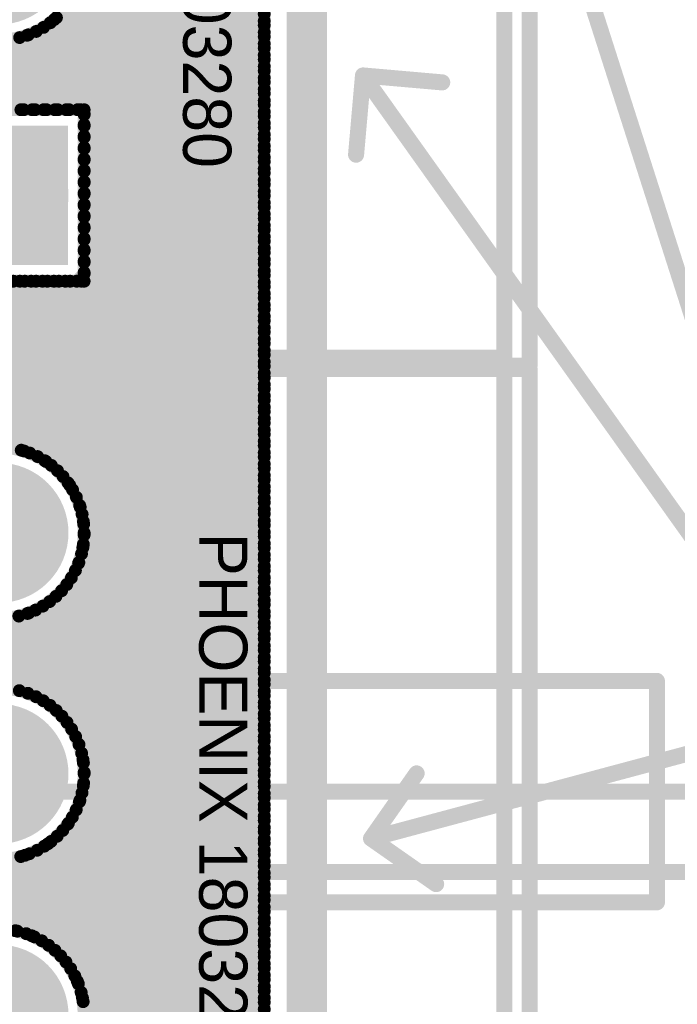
# Model space of a CAD drawing. Extents: x 7.17 to 14.1, y 4 to 11.75.
# Tile 202 of 214: x 12.11 to 12.52, y 7.4 to 8.02. Entities that reach past the tile are written whole.
import ezdxf

# ---------------------------------------------------------------- set-up
doc = ezdxf.new("R2010")
doc.units = 0
doc.layers.get('0').update_dxf_attribs({"linetype": 'CONTINUOUS'})
for name, color, linetype in [('BOTTOMLAYER', 5, 'CONTINUOUS'), ('BOTTOMSOLDER', 6, 'CONTINUOUS'), ('INTERNALPLANE1', 76, 'CONTINUOUS'), ('KEEPOUTLAYER', 6, 'CONTINUOUS'), ('MECHANICAL1', 6, 'CONTINUOUS'), ('MECHANICAL3', 76, 'CONTINUOUS'), ('MECHANICAL5', 56, 'CONTINUOUS'), ('MECHANICAL6', 56, 'CONTINUOUS'), ('MULTILAYER', 9, 'CONTINUOUS'), ('TOPOVERLAY', 2, 'CONTINUOUS'), ('TOPSOLDER', 216, 'CONTINUOUS')]:
    doc.layers.add(name, color=color, linetype=linetype)

# ---------------------------------------------------------------- blocks, each defined once
blk = doc.blocks.new('CONN_PHOENIX_1803280_3_27')
at = {"layer": 'BOTTOMSOLDER', "const_width": 0.04337}
for points in [[(-0.021685, 0, 1), (0.021685, 0, 1)], [(0.128315, 0, 1), (0.171685, 0, 1)]]:
    blk.add_lwpolyline(points, format="xyb", close=True, dxfattribs=at)
at = {"layer": 'BOTTOMSOLDER'}
blk.add_solid([(-0.19337, -0.04337), (-0.10663, -0.04337), (-0.19337, 0.04337), (-0.10663, 0.04337)], dxfattribs=at)
at = {"layer": 'MECHANICAL1', "const_width": 0.01}
for points in [[(-0.251, 0.047244), (0, 0.047244)], [(-0.251, 0.047244), (-0.251, -0.314961)], [(-0.240157, 0.047244), (-0.137795, 0.047244)], [(-0.137795, 0.047244), (0.240157, 0.047244)], [(0, 0.047244), (0.251, 0.047244)], [(0.251, 0.047244), (0.251, -0.314961)], [(-0.251, -0.314961), (-0.240157, -0.314961)], [(-0.240157, -0.314961), (-0.137795, -0.314961)], [(-0.137795, -0.314961), (0.240157, -0.314961)], [(0.240157, -0.314961), (0.251, -0.314961)]]:
    blk.add_lwpolyline(points, dxfattribs=at)
at = {"layer": 'MECHANICAL1', "const_width": 0.005}
for points in [[(-0.2535, 0.047244, 1), (-0.2485, 0.047244, 1)], [(-0.2535, 0.047244, 1), (-0.2485, 0.047244, 1)], [(-0.242657, 0.047244, 1), (-0.237657, 0.047244, 1)], [(-0.140295, 0.047244, 1), (-0.135295, 0.047244, 1)], [(-0.140295, 0.047244, 1), (-0.135295, 0.047244, 1)], [(-0.0025, 0.047244, 1), (0.0025, 0.047244, 1)], [(-0.0025, 0.047244, 1), (0.0025, 0.047244, 1)], [(0.237657, 0.047244, 1), (0.242657, 0.047244, 1)], [(0.2485, 0.047244, 1), (0.2535, 0.047244, 1)], [(0.2485, 0.047244, 1), (0.2535, 0.047244, 1)], [(-0.2535, -0.314961, 1), (-0.2485, -0.314961, 1)], [(-0.2535, -0.314961, 1), (-0.2485, -0.314961, 1)], [(-0.242657, -0.314961, 1), (-0.237657, -0.314961, 1)], [(-0.242657, -0.314961, 1), (-0.237657, -0.314961, 1)], [(-0.140295, -0.314961, 1), (-0.135295, -0.314961, 1)], [(-0.140295, -0.314961, 1), (-0.135295, -0.314961, 1)], [(0.237657, -0.314961, 1), (0.242657, -0.314961, 1)], [(0.237657, -0.314961, 1), (0.242657, -0.314961, 1)], [(0.2485, -0.314961, 1), (0.2535, -0.314961, 1)], [(0.2485, -0.314961, 1), (0.2535, -0.314961, 1)]]:
    blk.add_lwpolyline(points, format="xyb", close=True, dxfattribs=at)
at = {"layer": 'MULTILAYER', "const_width": 0.03937}
for points in [[(-0.019685, 0, 1), (0.019685, 0, 1)], [(0.130315, 0, 1), (0.169685, 0, 1)]]:
    blk.add_lwpolyline(points, format="xyb", close=True, dxfattribs=at)
at = {"layer": 'MULTILAYER'}
blk.add_solid([(-0.18937, -0.03937), (-0.11063, -0.03937), (-0.18937, 0.03937), (-0.11063, 0.03937)], dxfattribs=at)
at = {"layer": 'TOPOVERLAY', "const_width": 0.01}
for points in [[(-0.255906, 0.062992), (-0.255906, -0.287402)], [(-0.255906, 0.062992), (0.220472, 0.062992)], [(0.220472, 0.062992), (0.251969, 0.062992)], [(0.251969, 0.062992), (0.255906, 0.062992)], [(0.255906, 0.062992), (0.255906, 0.019685)], [(0.255906, 0.019685), (0.255906, -0.330709)], [(-0.255906, -0.287402), (-0.255906, -0.330709)], [(-0.255906, -0.330709), (-0.251969, -0.330709)], [(-0.251969, -0.330709), (-0.220472, -0.330709)], [(-0.220472, -0.330709), (0.255906, -0.330709)]]:
    blk.add_lwpolyline(points, dxfattribs=at)
at = {"layer": 'TOPOVERLAY', "const_width": 0.005}
for points in [[(-0.258406, 0.062992, 1), (-0.253406, 0.062992, 1)], [(-0.258406, 0.062992, 1), (-0.253406, 0.062992, 1)], [(0.217973, 0.062992, 1), (0.222972, 0.062992, 1)], [(0.217973, 0.062992, 1), (0.222972, 0.062992, 1)], [(0.249469, 0.062992, 1), (0.254469, 0.062992, 1)], [(0.249469, 0.062992, 1), (0.254469, 0.062992, 1)], [(0.253406, 0.062992, 1), (0.258406, 0.062992, 1)], [(0.253406, 0.062992, 1), (0.258406, 0.062992, 1)], [(0.253406, 0.019685, 1), (0.258406, 0.019685, 1)], [(0.253406, 0.019685, 1), (0.258406, 0.019685, 1)], [(-0.258406, -0.287402, 1), (-0.253406, -0.287402, 1)], [(-0.258406, -0.287402, 1), (-0.253406, -0.287402, 1)], [(-0.258406, -0.330709, 1), (-0.253406, -0.330709, 1)], [(-0.258406, -0.330709, 1), (-0.253406, -0.330709, 1)], [(-0.254469, -0.330709, 1), (-0.249469, -0.330709, 1)], [(-0.254469, -0.330709, 1), (-0.249469, -0.330709, 1)], [(-0.222972, -0.330709, 1), (-0.217973, -0.330709, 1)], [(-0.222972, -0.330709, 1), (-0.217973, -0.330709, 1)], [(0.253406, -0.330709, 1), (0.258406, -0.330709, 1)], [(0.253406, -0.330709, 1), (0.258406, -0.330709, 1)]]:
    blk.add_lwpolyline(points, format="xyb", close=True, dxfattribs=at)
at = {"layer": 'TOPSOLDER', "const_width": 0.04337}
for points in [[(-0.021685, 0, 1), (0.021685, 0, 1)], [(0.128315, 0, 1), (0.171685, 0, 1)]]:
    blk.add_lwpolyline(points, format="xyb", close=True, dxfattribs=at)
at = {"layer": 'TOPSOLDER'}
blk.add_solid([(-0.19337, -0.04337), (-0.10663, -0.04337), (-0.19337, 0.04337), (-0.10663, 0.04337)], dxfattribs=at)
blk = doc.blocks.new('CONN_PHOENIX_1803293_4_34')
at = {"layer": 'BOTTOMSOLDER', "const_width": 0.04337}
for points in [[(-0.096685, 0, 1), (-0.053315, 0, 1)], [(0.053315, 0, 1), (0.096685, 0, 1)], [(0.203315, 0, 1), (0.246685, 0, 1)]]:
    blk.add_lwpolyline(points, format="xyb", close=True, dxfattribs=at)
at = {"layer": 'MECHANICAL1', "const_width": 0.01}
for points in [[(0.327, 0.047244), (0.327, -0.314961)], [(-0.206693, -0.314961), (0.206693, -0.314961)], [(0.206693, -0.314961), (0.309055, -0.314961)], [(0.309055, -0.314961), (0.327, -0.314961)]]:
    blk.add_lwpolyline(points, dxfattribs=at)
at = {"layer": 'MECHANICAL1', "const_width": 0.005}
for points in [[(0.204193, -0.314961, 1), (0.209193, -0.314961, 1)], [(0.204193, -0.314961, 1), (0.209193, -0.314961, 1)], [(0.306555, -0.314961, 1), (0.311555, -0.314961, 1)], [(0.306555, -0.314961, 1), (0.311555, -0.314961, 1)], [(0.3245, -0.314961, 1), (0.3295, -0.314961, 1)], [(0.3245, -0.314961, 1), (0.3295, -0.314961, 1)]]:
    blk.add_lwpolyline(points, format="xyb", close=True, dxfattribs=at)
at = {"layer": 'MULTILAYER', "const_width": 0.03937}
for points in [[(-0.094685, 0, 1), (-0.055315, 0, 1)], [(0.055315, 0, 1), (0.094685, 0, 1)], [(0.205315, 0, 1), (0.244685, 0, 1)]]:
    blk.add_lwpolyline(points, format="xyb", close=True, dxfattribs=at)
at = {"layer": 'TOPOVERLAY', "const_width": 0.01}
for points in [[(0.327, 0.062992), (0.327, -0.330709)], [(-0.28937, -0.330709), (0.324803, -0.330709)], [(0.324803, -0.330709), (0.327, -0.330709)]]:
    blk.add_lwpolyline(points, dxfattribs=at)
at = {"layer": 'TOPOVERLAY', "const_width": 0.005}
for points in [[(0.322303, -0.330709, 1), (0.327303, -0.330709, 1)], [(0.322303, -0.330709, 1), (0.327303, -0.330709, 1)], [(0.3245, -0.330709, 1), (0.3295, -0.330709, 1)], [(0.3245, -0.330709, 1), (0.3295, -0.330709, 1)]]:
    blk.add_lwpolyline(points, format="xyb", close=True, dxfattribs=at)
at = {"layer": 'TOPSOLDER', "const_width": 0.04337}
for points in [[(-0.096685, 0, 1), (-0.053315, 0, 1)], [(0.053315, 0, 1), (0.096685, 0, 1)], [(0.203315, 0, 1), (0.246685, 0, 1)]]:
    blk.add_lwpolyline(points, format="xyb", close=True, dxfattribs=at)

msp = doc.modelspace()

# ---------------------------------------------------------------- linework, layer by layer
at = {"layer": 'BOTTOMLAYER', "const_width": 0.008}
for points in [[(12.263404, 5.8465), (12.263404, 8.8285)], [(11.14008, 8.4185), (12.108471, 7.450109)], [(11.147151, 8.4185), (12.118707, 7.446944)], [(11.465351, 8.4185), (12.263404, 7.620447)], [(11.472422, 8.4185), (12.263404, 7.627518)], [(11.479493, 8.4185), (12.263404, 7.634589)], [(11.65627, 8.4185), (12.113605, 7.961165)], [(11.566091, 8.310688), (12.263404, 7.613376)], [(11.569901, 8.299808), (12.127503, 7.742205)], [(11.570915, 8.291722), (12.113937, 7.7487)], [(11.454592, 8.259552), (12.11622, 7.597924)], [(12.079825, 8.15758), (12.263404, 7.974002)], [(12.089364, 8.155113), (12.263404, 7.981073)], [(12.097117, 8.154431), (12.263404, 7.988144)], [(12.10386, 8.154759), (12.263404, 7.995215)], [(12.109899, 8.155791), (12.263404, 8.002286)], [(12.11539, 8.157371), (12.263404, 8.009357)], [(12.120423, 8.159409), (12.263404, 8.016428)], [(12.083611, 7.961165), (12.263404, 8.140959)], [(12.090682, 7.961165), (12.263404, 8.133888)], [(12.097753, 7.961165), (12.263404, 8.126817)], [(12.104824, 7.961165), (12.263404, 8.119746)], [(12.111895, 7.961165), (12.263404, 8.112674)], [(12.118966, 7.961165), (12.263404, 8.105603)], [(12.126037, 7.961165), (12.263404, 8.098532)], [(12.133108, 7.961165), (12.263404, 8.091461)], [(12.140841, 8.089494), (12.263404, 7.966931)], [(12.140179, 7.961165), (12.263404, 8.08439)], [(12.147251, 7.961165), (12.263404, 8.077319)], [(12.148507, 8.074756), (12.263404, 7.95986)], [(12.151274, 7.958118), (12.263404, 8.070248)], [(12.150719, 8.065473), (12.263404, 7.952788)], [(12.151274, 7.951047), (12.263404, 8.063177)], [(12.151274, 8.057847), (12.263404, 7.945717)], [(12.151274, 7.943976), (12.263404, 8.056106)], [(12.150863, 8.051187), (12.263404, 7.938646)], [(12.149769, 8.04521), (12.263404, 7.931575)], [(12.151274, 7.936905), (12.263404, 8.049034)], [(12.148138, 8.03977), (12.263404, 7.924504)], [(12.151274, 7.929833), (12.263404, 8.041963)], [(12.146057, 8.03478), (12.263404, 7.917433)], [(12.151274, 7.922762), (12.263404, 8.034892)], [(12.140738, 8.025957), (12.263404, 7.903291)], [(12.143579, 8.030187), (12.263404, 7.910362)], [(12.151274, 7.915691), (12.263404, 8.027821)], [(12.137553, 8.02207), (12.263404, 7.89622)], [(12.151274, 7.90862), (12.263404, 8.02075)], [(12.068749, 8.013092), (12.120676, 7.961165)], [(12.07654, 7.961165), (12.132715, 8.017341)], [(12.130186, 8.015295), (12.263404, 7.882077)], [(12.134036, 8.018516), (12.263404, 7.889149)], [(12.151274, 7.901549), (12.263404, 8.013679)], [(12.069468, 7.961165), (12.115828, 8.007525)], [(12.082091, 8.006822), (12.127747, 7.961165)], [(12.116499, 8.007769), (12.263404, 7.860864)], [(12.121443, 8.009896), (12.263404, 7.867935)], [(12.125994, 8.012416), (12.263404, 7.875006)], [(12.091126, 8.004857), (12.134818, 7.961165)], [(12.098625, 8.00443), (12.141889, 7.961165)], [(12.1052, 8.004926), (12.14896, 7.961165)], [(12.111112, 8.006085), (12.263404, 7.853793)], [(12.151274, 7.894478), (12.263404, 8.006608)], [(12.151274, 7.887407), (12.263404, 7.999537)], [(12.151274, 7.880336), (12.263404, 7.992466)], [(12.151274, 7.873265), (12.263404, 7.985395)], [(12.151274, 7.866194), (12.263404, 7.978324)], [(12.151274, 7.859122), (12.263404, 7.971252)], [(10.743678, 6.444455), (12.263404, 7.964181)], [(12.044534, 7.961165), (12.151274, 7.961165)], [(12.14896, 7.961165), (12.151274, 7.958852)], [(12.151274, 7.854425), (12.151274, 7.961165)], [(12.151274, 7.958852), (12.263404, 7.846722)], [(10.745604, 6.439311), (12.263404, 7.95711)], [(12.151274, 7.951781), (12.263404, 7.839651)], [(10.746736, 6.433371), (12.263404, 7.950039)], [(10.746698, 6.426262), (12.263404, 7.942968)], [(12.151274, 7.94471), (12.263404, 7.83258)], [(12.07192, 7.744413), (12.263404, 7.935897)], [(12.151274, 7.937639), (12.263404, 7.825509)], [(12.083864, 7.749286), (12.263404, 7.928826)], [(12.151274, 7.930567), (12.263404, 7.818437)], [(12.092545, 7.750896), (12.263404, 7.921755)], [(12.151274, 7.923496), (12.263404, 7.811366)], [(12.151274, 7.916425), (12.263404, 7.804295)], [(12.09985, 7.75113), (12.263404, 7.914684)], [(12.151274, 7.909354), (12.263404, 7.797224)], [(12.106293, 7.750502), (12.263404, 7.907612)], [(12.112104, 7.749242), (12.263404, 7.900541)], [(12.151274, 7.902283), (12.263404, 7.790153)], [(12.117408, 7.747474), (12.263404, 7.89347)], [(12.151274, 7.895212), (12.263404, 7.783082)], [(12.122279, 7.745274), (12.263404, 7.886399)], [(12.151274, 7.888141), (12.263404, 7.776011)], [(12.126765, 7.742689), (12.263404, 7.879328)], [(12.151274, 7.88107), (12.263404, 7.76894)], [(12.130895, 7.739748), (12.263404, 7.872257)], [(12.151274, 7.873999), (12.263404, 7.761869)], [(12.151274, 7.866928), (12.263404, 7.754798)], [(12.134685, 7.736467), (12.263404, 7.865186)], [(12.151274, 7.859856), (12.263404, 7.747726)], [(10.720039, 6.463243), (12.111221, 7.854425)], [(10.725463, 6.461595), (12.118292, 7.854425)], [(10.730206, 6.459268), (12.125364, 7.854425)], [(10.734373, 6.456364), (12.132435, 7.854425)], [(10.738009, 6.452929), (12.139506, 7.854425)], [(10.741121, 6.448969), (12.146577, 7.854425)], [(12.044534, 7.854425), (12.151274, 7.854425)], [(12.050639, 7.854425), (12.263404, 7.64166)], [(12.05771, 7.854425), (12.263404, 7.648731)], [(12.064781, 7.854425), (12.263404, 7.655802)], [(12.071852, 7.854425), (12.263404, 7.662873)], [(12.078923, 7.854425), (12.263404, 7.669944)], [(12.085994, 7.854425), (12.263404, 7.677016)], [(12.093065, 7.854425), (12.263404, 7.684087)], [(12.100136, 7.854425), (12.263404, 7.691158)], [(12.107208, 7.854425), (12.263404, 7.698229)], [(12.114279, 7.854425), (12.263404, 7.7053)], [(12.12135, 7.854425), (12.263404, 7.712371)], [(12.128421, 7.854425), (12.263404, 7.719442)], [(12.135492, 7.854425), (12.263404, 7.726513)], [(12.138144, 7.732854), (12.263404, 7.858115)], [(12.142563, 7.854425), (12.263404, 7.733584)], [(12.146577, 7.854425), (12.151274, 7.859122)], [(12.149634, 7.854425), (12.263404, 7.740655)], [(12.141268, 7.728907), (12.263404, 7.851044)], [(12.144046, 7.724615), (12.263404, 7.843973)], [(12.146457, 7.719954), (12.263404, 7.836901)], [(12.148463, 7.714889), (12.263404, 7.82983)], [(12.150006, 7.709361), (12.263404, 7.822759)], [(12.150992, 7.703276), (12.263404, 7.815688)], [(12.151258, 7.696471), (12.263404, 7.808617)], [(12.15048, 7.688622), (12.263404, 7.801546)], [(12.14781, 7.678881), (12.263404, 7.794475)], [(12.068003, 7.592003), (12.263404, 7.787404)], [(12.081725, 7.598654), (12.263404, 7.780333)], [(12.090838, 7.600696), (12.263404, 7.773262)], [(12.098377, 7.601163), (12.263404, 7.766191)], [(12.104979, 7.600694), (12.263404, 7.759119)], [(12.110912, 7.599556), (12.263404, 7.752048)], [(12.116316, 7.597889), (12.263404, 7.744977)], [(12.121274, 7.595777), (12.263404, 7.737906)], [(12.125839, 7.59327), (12.263404, 7.730835)], [(12.142314, 7.727394), (12.263404, 7.606305)], [(12.130043, 7.590403), (12.263404, 7.723764)], [(12.133905, 7.587194), (12.263404, 7.716693)], [(12.148809, 7.713829), (12.263404, 7.599233)], [(12.137434, 7.583652), (12.263404, 7.709622)], [(12.14063, 7.579777), (12.263404, 7.702551)], [(12.150819, 7.704747), (12.263404, 7.592162)], [(12.143484, 7.575559), (12.263404, 7.69548)], [(12.151271, 7.697224), (12.263404, 7.585091)], [(12.145975, 7.57098), (12.263404, 7.688408)], [(12.150791, 7.690633), (12.263404, 7.57802)], [(12.149645, 7.684708), (12.263404, 7.570949)], [(12.147971, 7.679311), (12.263404, 7.563878)], [(12.148072, 7.566005), (12.263404, 7.681337)], [(12.143341, 7.669798), (12.263404, 7.549736)], [(12.145853, 7.674358), (12.263404, 7.556807)], [(12.14972, 7.560582), (12.263404, 7.674266)], [(12.140469, 7.665599), (12.263404, 7.542665)], [(12.150835, 7.554626), (12.263404, 7.667195)], [(12.133709, 7.658218), (12.263404, 7.528522)], [(12.137255, 7.661742), (12.263404, 7.535594)], [(12.151274, 7.547994), (12.263404, 7.660124)], [(12.066763, 7.654452), (12.263404, 7.457811)], [(12.125606, 7.652178), (12.263404, 7.51438)], [(12.129829, 7.655026), (12.263404, 7.521451)], [(12.150761, 7.540409), (12.263404, 7.653053)], [(11.568797, 7.099868), (12.116818, 7.647889)], [(12.08117, 7.647117), (12.263404, 7.464882)], [(12.110611, 7.64596), (12.263404, 7.493167)], [(12.116041, 7.647601), (12.263404, 7.500238)], [(12.121021, 7.649692), (12.263404, 7.507309)], [(12.148631, 7.531209), (12.263404, 7.645982)], [(12.090403, 7.644955), (12.263404, 7.471954)], [(12.098003, 7.644425), (12.263404, 7.479025)], [(12.104647, 7.644853), (12.263404, 7.486096)], [(12.141493, 7.517), (12.263404, 7.638911)], [(12.079431, 7.447866), (12.263404, 7.63184)], [(12.089064, 7.450428), (12.263404, 7.624769)], [(12.096862, 7.451155), (12.263404, 7.617697)], [(12.103635, 7.450857), (12.263404, 7.610626)], [(12.109695, 7.449846), (12.263404, 7.603555)], [(12.115204, 7.448284), (12.263404, 7.596484)], [(12.120252, 7.446261), (12.263404, 7.589413)], [(12.124898, 7.443836), (12.263404, 7.582342)], [(12.129177, 7.441043), (12.263404, 7.575271)], [(12.13311, 7.437906), (12.263404, 7.5682)], [(12.148033, 7.566112), (12.263404, 7.45074)], [(12.13671, 7.434435), (12.263404, 7.561129)], [(12.139978, 7.430631), (12.263404, 7.554057)], [(12.150557, 7.556516), (12.263404, 7.443669)], [(12.151266, 7.548736), (12.263404, 7.436598)], [(12.142905, 7.426488), (12.263404, 7.546986)], [(12.150956, 7.541975), (12.263404, 7.429527)], [(12.145476, 7.421987), (12.263404, 7.539915)], [(12.149937, 7.535923), (12.263404, 7.422456)], [(12.14766, 7.4171), (12.263404, 7.532844)], [(12.148367, 7.530422), (12.263404, 7.415385)], [(12.146338, 7.525379), (12.263404, 7.408314)], [(12.14941, 7.411779), (12.263404, 7.525773)], [(12.14111, 7.516465), (12.263404, 7.394171)], [(12.143908, 7.520739), (12.263404, 7.401243)], [(12.150648, 7.405946), (12.263404, 7.518702)], [(12.137968, 7.512536), (12.263404, 7.3871)], [(12.151248, 7.399475), (12.263404, 7.511631)], [(11.599289, 6.974795), (12.1287, 7.504206)], [(12.130684, 7.505678), (12.263404, 7.372958)], [(12.134492, 7.508941), (12.263404, 7.380029)], [(12.150972, 7.392128), (12.263404, 7.50456)], [(12.071047, 7.501675), (12.263404, 7.309318)], [(12.12203, 7.50019), (12.263404, 7.358816)], [(12.126536, 7.502755), (12.263404, 7.365887)], [(11.592218, 6.974795), (12.11449, 7.497068)], [(12.083344, 7.49645), (12.263404, 7.316389)], [(12.092126, 7.494739), (12.263404, 7.323461)], [(12.099487, 7.494449), (12.263404, 7.330532)], [(12.105969, 7.495038), (12.263404, 7.337603)], [(12.111809, 7.496269), (12.263404, 7.344674)], [(12.117138, 7.498011), (12.263404, 7.351745)], [(12.149289, 7.383373), (12.263404, 7.497489)], [(12.144161, 7.371175), (12.263404, 7.490418)], [(12.081223, 7.301165), (12.263404, 7.483346)], [(12.088294, 7.301165), (12.263404, 7.476275)], [(12.095365, 7.301165), (12.263404, 7.469204)], [(12.102436, 7.301165), (12.263404, 7.462133)], [(12.109507, 7.301165), (12.263404, 7.455062)], [(12.116578, 7.301165), (12.263404, 7.447991)], [(12.12365, 7.301165), (12.263404, 7.44092)], [(12.130721, 7.301165), (12.263404, 7.433849)], [(12.137792, 7.301165), (12.263404, 7.426778)], [(12.144863, 7.301165), (12.263404, 7.419707)], [(12.147053, 7.418598), (12.263404, 7.302247)], [(12.151274, 7.300506), (12.263404, 7.412636)], [(12.150218, 7.408363), (12.263404, 7.295176)], [(12.151274, 7.293435), (12.263404, 7.405564)]]:
    msp.add_lwpolyline(points, dxfattribs=at)
at = {"layer": 'BOTTOMLAYER'}
for points, const_width in [([(12.151274, 8.057795, 1), (12.044534, 8.057795, 1)], 0.008), ([(12.261404, 8.02075, 1), (12.265404, 8.02075, 1)], 0.004), ([(12.128186, 8.015295, 1), (12.132186, 8.015295, 1)], 0.004), ([(12.130715, 8.017341, 1), (12.134715, 8.017341, 1)], 0.004), ([(12.132036, 8.018516, 1), (12.136036, 8.018516, 1)], 0.004), ([(12.261404, 8.016428, 1), (12.265404, 8.016428, 1)], 0.004), ([(12.261404, 8.013679, 1), (12.265404, 8.013679, 1)], 0.004), ([(12.113828, 8.007525, 1), (12.117828, 8.007525, 1)], 0.004), ([(12.114499, 8.007769, 1), (12.118499, 8.007769, 1)], 0.004), ([(12.119443, 8.009896, 1), (12.123443, 8.009896, 1)], 0.004), ([(12.123994, 8.012416, 1), (12.127994, 8.012416, 1)], 0.004), ([(12.261404, 8.009357, 1), (12.265404, 8.009357, 1)], 0.004), ([(12.109112, 8.006085, 1), (12.113112, 8.006085, 1)], 0.004), ([(12.261404, 8.006608, 1), (12.265404, 8.006608, 1)], 0.004), ([(12.261404, 8.002286, 1), (12.265404, 8.002286, 1)], 0.004), ([(12.261404, 7.999537, 1), (12.265404, 7.999537, 1)], 0.004), ([(12.261404, 7.995215, 1), (12.265404, 7.995215, 1)], 0.004), ([(12.261404, 7.992466, 1), (12.265404, 7.992466, 1)], 0.004), ([(12.261404, 7.988144, 1), (12.265404, 7.988144, 1)], 0.004), ([(12.261404, 7.985395, 1), (12.265404, 7.985395, 1)], 0.004), ([(12.261404, 7.981073, 1), (12.265404, 7.981073, 1)], 0.004), ([(12.261404, 7.978324, 1), (12.265404, 7.978324, 1)], 0.004), ([(12.261404, 7.974002, 1), (12.265404, 7.974002, 1)], 0.004), ([(12.261404, 7.971252, 1), (12.265404, 7.971252, 1)], 0.004), ([(12.261404, 7.966931, 1), (12.265404, 7.966931, 1)], 0.004), ([(12.261404, 7.964181, 1), (12.265404, 7.964181, 1)], 0.004), ([(12.109895, 7.961165, 1), (12.113895, 7.961165, 1)], 0.004), ([(12.111605, 7.961165, 1), (12.115605, 7.961165, 1)], 0.004), ([(12.116966, 7.961165, 1), (12.120966, 7.961165, 1)], 0.004), ([(12.118676, 7.961165, 1), (12.122676, 7.961165, 1)], 0.004), ([(12.124037, 7.961165, 1), (12.128037, 7.961165, 1)], 0.004), ([(12.125747, 7.961165, 1), (12.129747, 7.961165, 1)], 0.004), ([(12.131108, 7.961165, 1), (12.135108, 7.961165, 1)], 0.004), ([(12.132818, 7.961165, 1), (12.136818, 7.961165, 1)], 0.004), ([(12.138179, 7.961165, 1), (12.142179, 7.961165, 1)], 0.004), ([(12.139889, 7.961165, 1), (12.143889, 7.961165, 1)], 0.004), ([(12.14525, 7.961165, 1), (12.149251, 7.961165, 1)], 0.004), ([(12.146961, 7.961165, 1), (12.150961, 7.961165, 1)], 0.004), ([(12.146961, 7.961165, 1), (12.150961, 7.961165, 1)], 0.004), ([(12.149274, 7.961165, 1), (12.153274, 7.961165, 1)], 0.004), ([(12.149274, 7.961165, 1), (12.153274, 7.961165, 1)], 0.004), ([(12.149274, 7.958852, 1), (12.153274, 7.958852, 1)], 0.004), ([(12.149274, 7.958852, 1), (12.153274, 7.958852, 1)], 0.004), ([(12.149274, 7.958118, 1), (12.153274, 7.958118, 1)], 0.004), ([(12.261404, 7.95986, 1), (12.265404, 7.95986, 1)], 0.004), ([(12.149274, 7.951781, 1), (12.153274, 7.951781, 1)], 0.004), ([(12.261404, 7.95711, 1), (12.265404, 7.95711, 1)], 0.004), ([(12.261404, 7.952788, 1), (12.265404, 7.952788, 1)], 0.004), ([(12.149274, 7.951047, 1), (12.153274, 7.951047, 1)], 0.004), ([(12.261404, 7.950039, 1), (12.265404, 7.950039, 1)], 0.004), ([(12.261404, 7.945717, 1), (12.265404, 7.945717, 1)], 0.004), ([(12.149274, 7.94471, 1), (12.153274, 7.94471, 1)], 0.004), ([(12.149274, 7.943976, 1), (12.153274, 7.943976, 1)], 0.004), ([(12.261404, 7.942968, 1), (12.265404, 7.942968, 1)], 0.004), ([(12.149274, 7.937639, 1), (12.153274, 7.937639, 1)], 0.004), ([(12.149274, 7.936905, 1), (12.153274, 7.936905, 1)], 0.004), ([(12.261404, 7.938646, 1), (12.265404, 7.938646, 1)], 0.004), ([(12.261404, 7.935897, 1), (12.265404, 7.935897, 1)], 0.004), ([(12.149274, 7.930567, 1), (12.153274, 7.930567, 1)], 0.004), ([(12.149274, 7.929833, 1), (12.153274, 7.929833, 1)], 0.004), ([(12.261404, 7.931575, 1), (12.265404, 7.931575, 1)], 0.004), ([(12.261404, 7.928826, 1), (12.265404, 7.928826, 1)], 0.004), ([(12.149274, 7.923496, 1), (12.153274, 7.923496, 1)], 0.004), ([(12.149274, 7.922762, 1), (12.153274, 7.922762, 1)], 0.004), ([(12.261404, 7.924504, 1), (12.265404, 7.924504, 1)], 0.004), ([(12.261404, 7.921755, 1), (12.265404, 7.921755, 1)], 0.004), ([(12.149274, 7.916425, 1), (12.153274, 7.916425, 1)], 0.004), ([(12.149274, 7.915691, 1), (12.153274, 7.915691, 1)], 0.004), ([(12.261404, 7.917433, 1), (12.265404, 7.917433, 1)], 0.004), ([(12.149274, 7.909354, 1), (12.153274, 7.909354, 1)], 0.004), ([(12.261404, 7.914684, 1), (12.265404, 7.914684, 1)], 0.004), ([(12.261404, 7.910362, 1), (12.265404, 7.910362, 1)], 0.004), ([(12.149274, 7.90862, 1), (12.153274, 7.90862, 1)], 0.004), ([(12.261404, 7.907612, 1), (12.265404, 7.907612, 1)], 0.004), ([(12.261404, 7.903291, 1), (12.265404, 7.903291, 1)], 0.004), ([(12.149274, 7.902283, 1), (12.153274, 7.902283, 1)], 0.004), ([(12.149274, 7.901549, 1), (12.153274, 7.901549, 1)], 0.004), ([(12.261404, 7.900541, 1), (12.265404, 7.900541, 1)], 0.004), ([(12.149274, 7.895212, 1), (12.153274, 7.895212, 1)], 0.004), ([(12.149274, 7.894478, 1), (12.153274, 7.894478, 1)], 0.004), ([(12.261404, 7.89622, 1), (12.265404, 7.89622, 1)], 0.004), ([(12.261404, 7.89347, 1), (12.265404, 7.89347, 1)], 0.004), ([(12.149274, 7.888141, 1), (12.153274, 7.888141, 1)], 0.004), ([(12.149274, 7.887407, 1), (12.153274, 7.887407, 1)], 0.004), ([(12.261404, 7.889149, 1), (12.265404, 7.889149, 1)], 0.004), ([(12.261404, 7.886399, 1), (12.265404, 7.886399, 1)], 0.004), ([(12.149274, 7.88107, 1), (12.153274, 7.88107, 1)], 0.004), ([(12.149274, 7.880336, 1), (12.153274, 7.880336, 1)], 0.004), ([(12.261404, 7.882077, 1), (12.265404, 7.882077, 1)], 0.004), ([(12.261404, 7.879328, 1), (12.265404, 7.879328, 1)], 0.004), ([(12.149274, 7.873999, 1), (12.153274, 7.873999, 1)], 0.004), ([(12.149274, 7.873265, 1), (12.153274, 7.873265, 1)], 0.004), ([(12.261404, 7.875006, 1), (12.265404, 7.875006, 1)], 0.004), ([(12.261404, 7.872257, 1), (12.265404, 7.872257, 1)], 0.004), ([(12.149274, 7.866928, 1), (12.153274, 7.866928, 1)], 0.004), ([(12.149274, 7.866194, 1), (12.153274, 7.866194, 1)], 0.004), ([(12.261404, 7.867935, 1), (12.265404, 7.867935, 1)], 0.004), ([(12.149274, 7.859856, 1), (12.153274, 7.859856, 1)], 0.004), ([(12.261404, 7.865186, 1), (12.265404, 7.865186, 1)], 0.004), ([(12.261404, 7.860864, 1), (12.265404, 7.860864, 1)], 0.004), ([(12.105208, 7.854425, 1), (12.109208, 7.854425, 1)], 0.004), ([(12.109221, 7.854425, 1), (12.113221, 7.854425, 1)], 0.004), ([(12.112279, 7.854425, 1), (12.116279, 7.854425, 1)], 0.004), ([(12.116292, 7.854425, 1), (12.120292, 7.854425, 1)], 0.004), ([(12.11935, 7.854425, 1), (12.12335, 7.854425, 1)], 0.004), ([(12.123363, 7.854425, 1), (12.127363, 7.854425, 1)], 0.004), ([(12.126421, 7.854425, 1), (12.130421, 7.854425, 1)], 0.004), ([(12.130435, 7.854425, 1), (12.134435, 7.854425, 1)], 0.004), ([(12.133492, 7.854425, 1), (12.137492, 7.854425, 1)], 0.004), ([(12.137506, 7.854425, 1), (12.141506, 7.854425, 1)], 0.004), ([(12.140563, 7.854425, 1), (12.144563, 7.854425, 1)], 0.004), ([(12.144577, 7.854425, 1), (12.148577, 7.854425, 1)], 0.004), ([(12.144577, 7.854425, 1), (12.148577, 7.854425, 1)], 0.004), ([(12.147634, 7.854425, 1), (12.151634, 7.854425, 1)], 0.004), ([(12.149274, 7.859122, 1), (12.153274, 7.859122, 1)], 0.004), ([(12.149274, 7.859122, 1), (12.153274, 7.859122, 1)], 0.004), ([(12.149274, 7.854425, 1), (12.153274, 7.854425, 1)], 0.004), ([(12.149274, 7.854425, 1), (12.153274, 7.854425, 1)], 0.004), ([(12.261404, 7.858115, 1), (12.265404, 7.858115, 1)], 0.004), ([(12.261404, 7.853793, 1), (12.265404, 7.853793, 1)], 0.004), ([(12.261404, 7.851044, 1), (12.265404, 7.851044, 1)], 0.004), ([(12.261404, 7.846722, 1), (12.265404, 7.846722, 1)], 0.004), ([(12.261404, 7.843973, 1), (12.265404, 7.843973, 1)], 0.004), ([(12.261404, 7.839651, 1), (12.265404, 7.839651, 1)], 0.004), ([(12.261404, 7.836901, 1), (12.265404, 7.836901, 1)], 0.004), ([(12.261404, 7.83258, 1), (12.265404, 7.83258, 1)], 0.004), ([(12.261404, 7.82983, 1), (12.265404, 7.82983, 1)], 0.004), ([(12.261404, 7.825509, 1), (12.265404, 7.825509, 1)], 0.004), ([(12.261404, 7.822759, 1), (12.265404, 7.822759, 1)], 0.004), ([(12.261404, 7.818437, 1), (12.265404, 7.818437, 1)], 0.004), ([(12.261404, 7.815688, 1), (12.265404, 7.815688, 1)], 0.004), ([(12.261404, 7.811366, 1), (12.265404, 7.811366, 1)], 0.004), ([(12.261404, 7.808617, 1), (12.265404, 7.808617, 1)], 0.004), ([(12.261404, 7.804295, 1), (12.265404, 7.804295, 1)], 0.004), ([(12.261404, 7.801546, 1), (12.265404, 7.801546, 1)], 0.004), ([(12.261404, 7.797224, 1), (12.265404, 7.797224, 1)], 0.004), ([(12.261404, 7.794475, 1), (12.265404, 7.794475, 1)], 0.004), ([(12.261404, 7.790153, 1), (12.265404, 7.790153, 1)], 0.004), ([(12.261404, 7.787404, 1), (12.265404, 7.787404, 1)], 0.004), ([(12.261404, 7.783082, 1), (12.265404, 7.783082, 1)], 0.004), ([(12.261404, 7.780333, 1), (12.265404, 7.780333, 1)], 0.004), ([(12.261404, 7.776011, 1), (12.265404, 7.776011, 1)], 0.004), ([(12.261404, 7.773262, 1), (12.265404, 7.773262, 1)], 0.004), ([(12.261404, 7.76894, 1), (12.265404, 7.76894, 1)], 0.004), ([(12.261404, 7.766191, 1), (12.265404, 7.766191, 1)], 0.004), ([(12.261404, 7.761869, 1), (12.265404, 7.761869, 1)], 0.004), ([(12.261404, 7.759119, 1), (12.265404, 7.759119, 1)], 0.004), ([(12.151274, 7.697795, 1), (12.044534, 7.697795, 1)], 0.008), ([(12.261404, 7.754798, 1), (12.265404, 7.754798, 1)], 0.004), ([(12.261404, 7.752048, 1), (12.265404, 7.752048, 1)], 0.004), ([(12.110104, 7.749242, 1), (12.114104, 7.749242, 1)], 0.004), ([(12.111937, 7.7487, 1), (12.115937, 7.7487, 1)], 0.004), ([(12.115408, 7.747474, 1), (12.119408, 7.747474, 1)], 0.004), ([(12.120279, 7.745274, 1), (12.124279, 7.745274, 1)], 0.004), ([(12.261404, 7.747726, 1), (12.265404, 7.747726, 1)], 0.004), ([(12.261404, 7.744977, 1), (12.265404, 7.744977, 1)], 0.004), ([(12.124765, 7.742689, 1), (12.128765, 7.742689, 1)], 0.004), ([(12.125503, 7.742205, 1), (12.129503, 7.742205, 1)], 0.004), ([(12.128894, 7.739748, 1), (12.132895, 7.739748, 1)], 0.004), ([(12.261404, 7.740655, 1), (12.265404, 7.740655, 1)], 0.004), ([(12.261404, 7.737906, 1), (12.265404, 7.737906, 1)], 0.004), ([(12.132685, 7.736467, 1), (12.136685, 7.736467, 1)], 0.004), ([(12.136144, 7.732854, 1), (12.140144, 7.732854, 1)], 0.004), ([(12.261404, 7.733584, 1), (12.265404, 7.733584, 1)], 0.004), ([(12.139268, 7.728907, 1), (12.143268, 7.728907, 1)], 0.004), ([(12.140314, 7.727394, 1), (12.144314, 7.727394, 1)], 0.004), ([(12.261404, 7.730835, 1), (12.265404, 7.730835, 1)], 0.004), ([(12.261404, 7.726513, 1), (12.265404, 7.726513, 1)], 0.004), ([(12.142046, 7.724615, 1), (12.146046, 7.724615, 1)], 0.004), ([(12.144457, 7.719954, 1), (12.148457, 7.719954, 1)], 0.004), ([(12.261404, 7.723764, 1), (12.265404, 7.723764, 1)], 0.004), ([(12.261404, 7.719442, 1), (12.265404, 7.719442, 1)], 0.004), ([(12.146463, 7.714889, 1), (12.150463, 7.714889, 1)], 0.004), ([(12.146809, 7.713829, 1), (12.150809, 7.713829, 1)], 0.004), ([(12.261404, 7.716693, 1), (12.265404, 7.716693, 1)], 0.004), ([(12.148006, 7.709361, 1), (12.152006, 7.709361, 1)], 0.004), ([(12.261404, 7.712371, 1), (12.265404, 7.712371, 1)], 0.004), ([(12.261404, 7.709622, 1), (12.265404, 7.709622, 1)], 0.004), ([(12.148819, 7.704747, 1), (12.152819, 7.704747, 1)], 0.004), ([(12.148992, 7.703276, 1), (12.152992, 7.703276, 1)], 0.004), ([(12.261404, 7.7053, 1), (12.265404, 7.7053, 1)], 0.004), ([(12.261404, 7.702551, 1), (12.265404, 7.702551, 1)], 0.004), ([(12.149258, 7.696471, 1), (12.153258, 7.696471, 1)], 0.004), ([(12.149271, 7.697224, 1), (12.153271, 7.697224, 1)], 0.004), ([(12.149274, 7.697795, 1), (12.153274, 7.697795, 1)], 0.004), ([(12.261404, 7.698229, 1), (12.265404, 7.698229, 1)], 0.004), ([(12.261404, 7.69548, 1), (12.265404, 7.69548, 1)], 0.004), ([(12.14848, 7.688622, 1), (12.15248, 7.688622, 1)], 0.004), ([(12.148791, 7.690633, 1), (12.152791, 7.690633, 1)], 0.004), ([(12.261404, 7.691158, 1), (12.265404, 7.691158, 1)], 0.004), ([(12.261404, 7.688408, 1), (12.265404, 7.688408, 1)], 0.004), ([(12.147645, 7.684708, 1), (12.151645, 7.684708, 1)], 0.004), ([(12.261404, 7.684087, 1), (12.265404, 7.684087, 1)], 0.004), ([(12.14581, 7.678881, 1), (12.14981, 7.678881, 1)], 0.004), ([(12.145971, 7.679311, 1), (12.149971, 7.679311, 1)], 0.004), ([(12.261404, 7.681337, 1), (12.265404, 7.681337, 1)], 0.004), ([(12.261404, 7.677016, 1), (12.265404, 7.677016, 1)], 0.004), ([(12.141341, 7.669798, 1), (12.145341, 7.669798, 1)], 0.004), ([(12.143853, 7.674358, 1), (12.147853, 7.674358, 1)], 0.004), ([(12.261404, 7.674266, 1), (12.265404, 7.674266, 1)], 0.004), ([(12.261404, 7.669944, 1), (12.265404, 7.669944, 1)], 0.004), ([(12.138469, 7.665599, 1), (12.142469, 7.665599, 1)], 0.004), ([(12.261404, 7.667195, 1), (12.265404, 7.667195, 1)], 0.004), ([(12.131709, 7.658218, 1), (12.135709, 7.658218, 1)], 0.004), ([(12.135255, 7.661742, 1), (12.139255, 7.661742, 1)], 0.004), ([(12.261404, 7.662873, 1), (12.265404, 7.662873, 1)], 0.004), ([(12.261404, 7.660124, 1), (12.265404, 7.660124, 1)], 0.004), ([(12.123606, 7.652178, 1), (12.127606, 7.652178, 1)], 0.004), ([(12.127829, 7.655026, 1), (12.131829, 7.655026, 1)], 0.004), ([(12.261404, 7.655802, 1), (12.265404, 7.655802, 1)], 0.004), ([(12.261404, 7.653053, 1), (12.265404, 7.653053, 1)], 0.004), ([(12.108611, 7.64596, 1), (12.112611, 7.64596, 1)], 0.004), ([(12.114041, 7.647601, 1), (12.118041, 7.647601, 1)], 0.004), ([(12.114818, 7.647889, 1), (12.118818, 7.647889, 1)], 0.004), ([(12.119021, 7.649692, 1), (12.123021, 7.649692, 1)], 0.004), ([(12.261404, 7.648731, 1), (12.265404, 7.648731, 1)], 0.004), ([(12.261404, 7.645982, 1), (12.265404, 7.645982, 1)], 0.004), ([(12.261404, 7.64166, 1), (12.265404, 7.64166, 1)], 0.004), ([(12.261404, 7.638911, 1), (12.265404, 7.638911, 1)], 0.004), ([(12.261404, 7.634589, 1), (12.265404, 7.634589, 1)], 0.004), ([(12.261404, 7.63184, 1), (12.265404, 7.63184, 1)], 0.004), ([(12.261404, 7.627518, 1), (12.265404, 7.627518, 1)], 0.004), ([(12.261404, 7.624769, 1), (12.265404, 7.624769, 1)], 0.004), ([(12.261404, 7.620447, 1), (12.265404, 7.620447, 1)], 0.004), ([(12.261404, 7.617697, 1), (12.265404, 7.617697, 1)], 0.004), ([(12.261404, 7.613376, 1), (12.265404, 7.613376, 1)], 0.004), ([(12.261404, 7.610626, 1), (12.265404, 7.610626, 1)], 0.004), ([(12.261404, 7.606305, 1), (12.265404, 7.606305, 1)], 0.004), ([(12.261404, 7.603555, 1), (12.265404, 7.603555, 1)], 0.004), ([(12.151274, 7.547795, 1), (12.044534, 7.547795, 1)], 0.008), ([(12.108912, 7.599556, 1), (12.112912, 7.599556, 1)], 0.004), ([(12.11422, 7.597924, 1), (12.11822, 7.597924, 1)], 0.004), ([(12.114316, 7.597889, 1), (12.118316, 7.597889, 1)], 0.004), ([(12.261404, 7.599233, 1), (12.265404, 7.599233, 1)], 0.004), ([(12.261404, 7.596484, 1), (12.265404, 7.596484, 1)], 0.004), ([(12.119274, 7.595777, 1), (12.123274, 7.595777, 1)], 0.004), ([(12.123839, 7.59327, 1), (12.127839, 7.59327, 1)], 0.004), ([(12.128043, 7.590403, 1), (12.132043, 7.590403, 1)], 0.004), ([(12.261404, 7.592162, 1), (12.265404, 7.592162, 1)], 0.004), ([(12.131905, 7.587194, 1), (12.135905, 7.587194, 1)], 0.004), ([(12.261404, 7.589413, 1), (12.265404, 7.589413, 1)], 0.004), ([(12.261404, 7.585091, 1), (12.265404, 7.585091, 1)], 0.004), ([(12.135434, 7.583652, 1), (12.139434, 7.583652, 1)], 0.004), ([(12.13863, 7.579777, 1), (12.14263, 7.579777, 1)], 0.004), ([(12.261404, 7.582342, 1), (12.265404, 7.582342, 1)], 0.004), ([(12.261404, 7.57802, 1), (12.265404, 7.57802, 1)], 0.004), ([(12.141484, 7.575559, 1), (12.145484, 7.575559, 1)], 0.004), ([(12.261404, 7.575271, 1), (12.265404, 7.575271, 1)], 0.004), ([(12.143975, 7.57098, 1), (12.147975, 7.57098, 1)], 0.004), ([(12.146033, 7.566112, 1), (12.150033, 7.566112, 1)], 0.004), ([(12.146071, 7.566005, 1), (12.150071, 7.566005, 1)], 0.004), ([(12.261404, 7.570949, 1), (12.265404, 7.570949, 1)], 0.004), ([(12.261404, 7.5682, 1), (12.265404, 7.5682, 1)], 0.004), ([(12.14772, 7.560582, 1), (12.15172, 7.560582, 1)], 0.004), ([(12.261404, 7.563878, 1), (12.265404, 7.563878, 1)], 0.004), ([(12.261404, 7.561129, 1), (12.265404, 7.561129, 1)], 0.004), ([(12.148557, 7.556516, 1), (12.152557, 7.556516, 1)], 0.004), ([(12.148835, 7.554626, 1), (12.152835, 7.554626, 1)], 0.004), ([(12.261404, 7.556807, 1), (12.265404, 7.556807, 1)], 0.004), ([(12.261404, 7.554057, 1), (12.265404, 7.554057, 1)], 0.004), ([(12.149266, 7.548736, 1), (12.153266, 7.548736, 1)], 0.004), ([(12.149274, 7.547994, 1), (12.153274, 7.547994, 1)], 0.004), ([(12.149274, 7.547795, 1), (12.153274, 7.547795, 1)], 0.004), ([(12.261404, 7.549736, 1), (12.265404, 7.549736, 1)], 0.004), ([(12.148956, 7.541975, 1), (12.152956, 7.541975, 1)], 0.004), ([(12.261404, 7.546986, 1), (12.265404, 7.546986, 1)], 0.004), ([(12.261404, 7.542665, 1), (12.265404, 7.542665, 1)], 0.004), ([(12.147937, 7.535923, 1), (12.151937, 7.535923, 1)], 0.004), ([(12.148761, 7.540409, 1), (12.152761, 7.540409, 1)], 0.004), ([(12.261404, 7.539915, 1), (12.265404, 7.539915, 1)], 0.004), ([(12.261404, 7.535594, 1), (12.265404, 7.535594, 1)], 0.004), ([(12.146367, 7.530422, 1), (12.150367, 7.530422, 1)], 0.004), ([(12.146631, 7.531209, 1), (12.150631, 7.531209, 1)], 0.004), ([(12.261404, 7.532844, 1), (12.265404, 7.532844, 1)], 0.004), ([(12.144338, 7.525379, 1), (12.148338, 7.525379, 1)], 0.004), ([(12.261404, 7.528522, 1), (12.265404, 7.528522, 1)], 0.004), ([(12.261404, 7.525773, 1), (12.265404, 7.525773, 1)], 0.004), ([(12.13911, 7.516465, 1), (12.14311, 7.516465, 1)], 0.004), ([(12.139493, 7.517, 1), (12.143493, 7.517, 1)], 0.004), ([(12.141908, 7.520739, 1), (12.145908, 7.520739, 1)], 0.004), ([(12.261404, 7.521451, 1), (12.265404, 7.521451, 1)], 0.004), ([(12.261404, 7.518702, 1), (12.265404, 7.518702, 1)], 0.004), ([(12.135968, 7.512536, 1), (12.139968, 7.512536, 1)], 0.004), ([(12.261404, 7.51438, 1), (12.265404, 7.51438, 1)], 0.004), ([(12.261404, 7.511631, 1), (12.265404, 7.511631, 1)], 0.004), ([(12.1267, 7.504206, 1), (12.1307, 7.504206, 1)], 0.004), ([(12.128684, 7.505678, 1), (12.132684, 7.505678, 1)], 0.004), ([(12.132492, 7.508941, 1), (12.136492, 7.508941, 1)], 0.004), ([(12.261404, 7.507309, 1), (12.265404, 7.507309, 1)], 0.004), ([(12.261404, 7.50456, 1), (12.265404, 7.50456, 1)], 0.004), ([(12.12003, 7.50019, 1), (12.12403, 7.50019, 1)], 0.004), ([(12.124536, 7.502755, 1), (12.128536, 7.502755, 1)], 0.004), ([(12.261404, 7.500238, 1), (12.265404, 7.500238, 1)], 0.004), ([(12.109809, 7.496269, 1), (12.113809, 7.496269, 1)], 0.004), ([(12.11249, 7.497068, 1), (12.11649, 7.497068, 1)], 0.004), ([(12.115137, 7.498011, 1), (12.119138, 7.498011, 1)], 0.004), ([(12.261404, 7.497489, 1), (12.265404, 7.497489, 1)], 0.004), ([(12.261404, 7.493167, 1), (12.265404, 7.493167, 1)], 0.004), ([(12.261404, 7.490418, 1), (12.265404, 7.490418, 1)], 0.004), ([(12.261404, 7.486096, 1), (12.265404, 7.486096, 1)], 0.004), ([(12.261404, 7.483346, 1), (12.265404, 7.483346, 1)], 0.004), ([(12.261404, 7.479025, 1), (12.265404, 7.479025, 1)], 0.004), ([(12.261404, 7.476275, 1), (12.265404, 7.476275, 1)], 0.004), ([(12.261404, 7.471954, 1), (12.265404, 7.471954, 1)], 0.004), ([(12.261404, 7.469204, 1), (12.265404, 7.469204, 1)], 0.004), ([(12.261404, 7.464882, 1), (12.265404, 7.464882, 1)], 0.004), ([(12.261404, 7.462133, 1), (12.265404, 7.462133, 1)], 0.004), ([(12.261404, 7.457811, 1), (12.265404, 7.457811, 1)], 0.004), ([(12.151274, 7.397795, 1), (12.044534, 7.397795, 1)], 0.008), ([(12.106471, 7.450109, 1), (12.110471, 7.450109, 1)], 0.004), ([(12.107695, 7.449846, 1), (12.111695, 7.449846, 1)], 0.004), ([(12.261404, 7.455062, 1), (12.265404, 7.455062, 1)], 0.004), ([(12.261404, 7.45074, 1), (12.265404, 7.45074, 1)], 0.004), ([(12.113204, 7.448284, 1), (12.117204, 7.448284, 1)], 0.004), ([(12.116707, 7.446944, 1), (12.120707, 7.446944, 1)], 0.004), ([(12.118252, 7.446261, 1), (12.122252, 7.446261, 1)], 0.004), ([(12.122898, 7.443836, 1), (12.126898, 7.443836, 1)], 0.004), ([(12.261404, 7.447991, 1), (12.265404, 7.447991, 1)], 0.004), ([(12.261404, 7.443669, 1), (12.265404, 7.443669, 1)], 0.004), ([(12.127177, 7.441043, 1), (12.131177, 7.441043, 1)], 0.004), ([(12.13111, 7.437906, 1), (12.13511, 7.437906, 1)], 0.004), ([(12.261404, 7.44092, 1), (12.265404, 7.44092, 1)], 0.004), ([(12.13471, 7.434435, 1), (12.13871, 7.434435, 1)], 0.004), ([(12.137977, 7.430631, 1), (12.141977, 7.430631, 1)], 0.004), ([(12.261404, 7.436598, 1), (12.265404, 7.436598, 1)], 0.004), ([(12.261404, 7.433849, 1), (12.265404, 7.433849, 1)], 0.004), ([(12.140905, 7.426488, 1), (12.144905, 7.426488, 1)], 0.004), ([(12.261404, 7.429527, 1), (12.265404, 7.429527, 1)], 0.004), ([(12.261404, 7.426778, 1), (12.265404, 7.426778, 1)], 0.004), ([(12.143476, 7.421987, 1), (12.147476, 7.421987, 1)], 0.004), ([(12.145053, 7.418598, 1), (12.149053, 7.418598, 1)], 0.004), ([(12.261404, 7.422456, 1), (12.265404, 7.422456, 1)], 0.004), ([(12.261404, 7.419707, 1), (12.265404, 7.419707, 1)], 0.004), ([(12.14566, 7.4171, 1), (12.14966, 7.4171, 1)], 0.004), ([(12.261404, 7.415385, 1), (12.265404, 7.415385, 1)], 0.004), ([(12.261404, 7.412636, 1), (12.265404, 7.412636, 1)], 0.004), ([(12.14741, 7.411779, 1), (12.15141, 7.411779, 1)], 0.004), ([(12.148217, 7.408363, 1), (12.152218, 7.408363, 1)], 0.004), ([(12.261404, 7.408314, 1), (12.265404, 7.408314, 1)], 0.004), ([(12.148648, 7.405946, 1), (12.152648, 7.405946, 1)], 0.004), ([(12.261404, 7.405564, 1), (12.265404, 7.405564, 1)], 0.004), ([(12.261404, 7.401243, 1), (12.265404, 7.401243, 1)], 0.004)]:
    msp.add_lwpolyline(points, format="xyb", close=True, dxfattribs=dict(at, const_width=const_width))
at = {"layer": 'INTERNALPLANE1', "const_width": 0.043622}
for points in [[(12.076093, 8.057795, 1), (12.119715, 8.057795, 1)], [(12.076093, 7.907795, 1), (12.119715, 7.907795, 1)], [(12.076093, 7.697795, 1), (12.119715, 7.697795, 1)], [(12.076093, 7.547795, 1), (12.119715, 7.547795, 1)], [(12.076093, 7.397795, 1), (12.119715, 7.397795, 1)]]:
    msp.add_lwpolyline(points, format="xyb", close=True, dxfattribs=at)
at = {"layer": 'KEEPOUTLAYER', "const_width": 0.025}
msp.add_lwpolyline([(12.289904, 5.82), (12.289904, 8.855)], dxfattribs=at)
at = {"layer": 'MECHANICAL3', "const_width": 0.01}
msp.add_lwpolyline([(12.289904, 5.82), (12.289904, 8.855)], dxfattribs=at)
at = {"layer": 'MECHANICAL5', "const_width": 0.01}
for points in [[(12.324904, 8.4725), (12.609904, 7.5825)], [(12.32059, 7.933191), (12.324904, 7.9825)], [(12.324904, 7.9825), (12.609904, 7.5825)], [(12.324904, 7.9825), (12.374213, 7.978186)], [(12.329904, 7.5075), (12.609904, 7.5825)], [(12.329904, 7.5075), (12.358294, 7.548046)], [(12.329904, 7.5075), (12.37045, 7.47911)]]:
    msp.add_lwpolyline(points, dxfattribs=at)
at = {"layer": 'MECHANICAL5', "const_width": 0.005}
for points in [[(12.322404, 7.9825, 1), (12.327404, 7.9825, 1)], [(12.322404, 7.9825, 1), (12.327404, 7.9825, 1)], [(12.322404, 7.9825, 1), (12.327404, 7.9825, 1)], [(12.371713, 7.978186, 1), (12.376713, 7.978186, 1)], [(12.31809, 7.933191, 1), (12.32309, 7.933191, 1)], [(12.355794, 7.548046, 1), (12.360794, 7.548046, 1)], [(12.327404, 7.5075, 1), (12.332404, 7.5075, 1)], [(12.327404, 7.5075, 1), (12.332404, 7.5075, 1)], [(12.327404, 7.5075, 1), (12.332404, 7.5075, 1)], [(12.36795, 7.47911, 1), (12.37295, 7.47911, 1)]]:
    msp.add_lwpolyline(points, format="xyb", close=True, dxfattribs=at)
at = {"layer": 'MECHANICAL6', "const_width": 0.01}
for points in [[(12.097904, 7.605591), (12.507904, 7.605591)], [(12.507904, 7.467795), (12.507904, 7.605591)], [(12.507904, 7.536693), (12.507904, 7.605591)], [(12.045306, 7.536693), (12.507904, 7.536693)], [(12.482904, 7.536693), (12.677904, 7.536693)], [(11.972904, 7.486693), (12.677904, 7.486693)], [(12.097904, 7.467795), (12.507904, 7.467795)]]:
    msp.add_lwpolyline(points, dxfattribs=at)
at = {"layer": 'MECHANICAL6', "const_width": 0.005}
for points in [[(12.505404, 7.605591, 1), (12.510404, 7.605591, 1)], [(12.505404, 7.605591, 1), (12.510404, 7.605591, 1)], [(12.505404, 7.605591, 1), (12.510404, 7.605591, 1)], [(12.480404, 7.536693, 1), (12.485404, 7.536693, 1)], [(12.505404, 7.536693, 1), (12.510404, 7.536693, 1)], [(12.505404, 7.536693, 1), (12.510404, 7.536693, 1)], [(12.505404, 7.467795, 1), (12.510404, 7.467795, 1)], [(12.505404, 7.467795, 1), (12.510404, 7.467795, 1)]]:
    msp.add_lwpolyline(points, format="xyb", close=True, dxfattribs=at)
at = {"layer": 'MULTILAYER', "const_width": 0.01}
msp.add_lwpolyline([(12.289904, 5.82), (12.289904, 8.855)], dxfattribs=at)

# ---------------------------------------------------------------- block references
at = {"rotation": 90}
for name, p in [('CONN_PHOENIX_1803280_3_27', (12.097904, 8.057795)), ('CONN_PHOENIX_1803293_4_34', (12.097904, 7.472795))]:
    msp.add_blockref(name, p, dxfattribs=at)

# ---------------------------------------------------------------- texts
at = {"layer": 'MECHANICAL1'}
for s, p in [('PHOENIX 1803280', (12.212904, 8.272795)), ('PHOENIX 1803293', (12.222904, 7.697795))]:
    msp.add_text(s, height=0.03, rotation=270, dxfattribs=at).set_placement(p)

doc.saveas('drawing.dxf')
